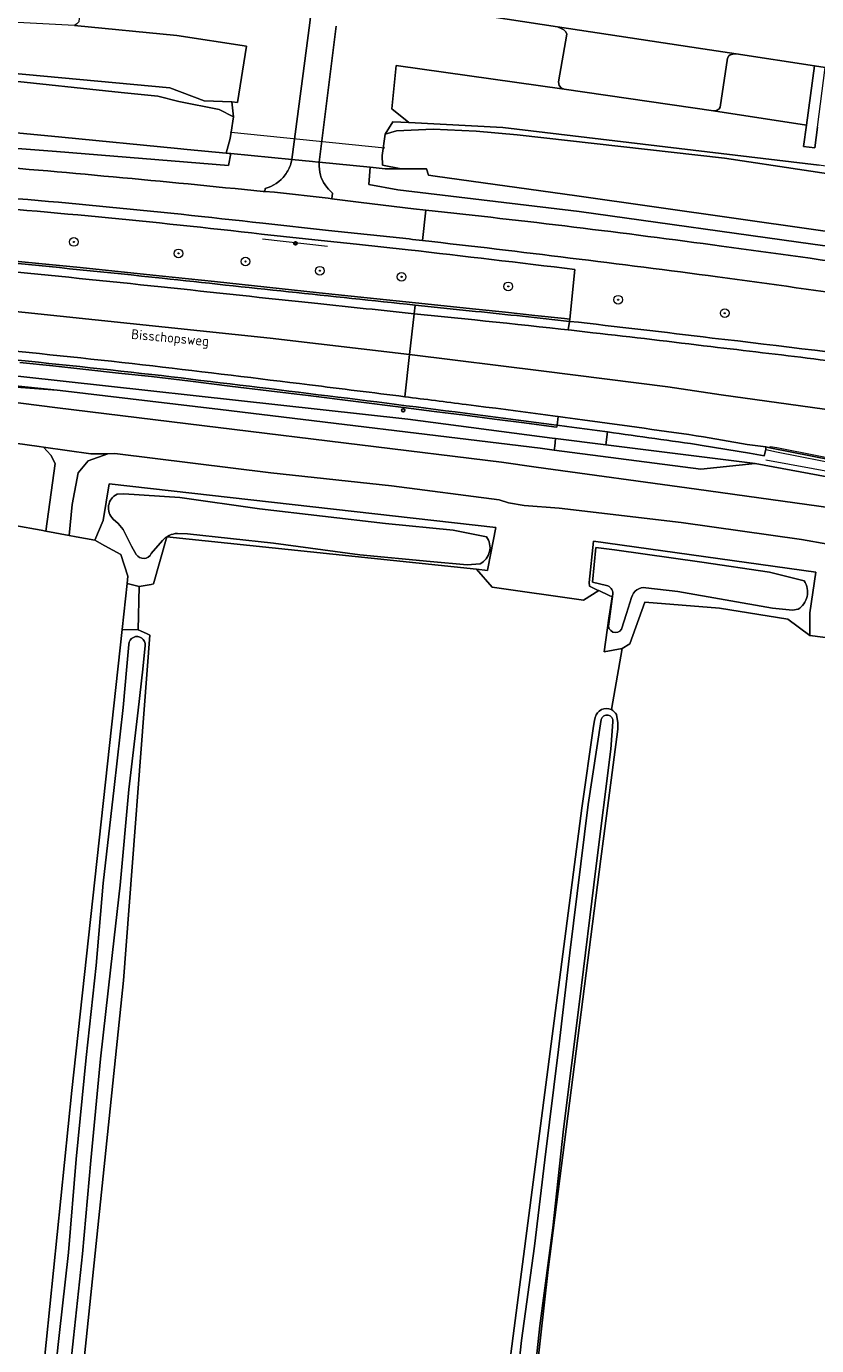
# Model space of a CAD drawing. Header units: metres. Extents: x 149984 to 156489, y 469398 to 478068.
# Tile 75 of 256: x 153194 to 153267, y 471014 to 471135. Entities that reach past the tile are written whole.
import ezdxf
from ezdxf.enums import TextEntityAlignment as Align

# ---------------------------------------------------------------- set-up
doc = ezdxf.new("R2010")
doc.units = ezdxf.units.M
doc.header["$LTSCALE"] = 0.75
for name, color, linetype, lineweight in [('B-WE-GK-BESCHOEIING-G', 252, 'GK-BESCHOEIING-SO', 18), ('B-WE-GR-BEPLANTING_CULTUUR_HEESTERS-GV', 252, 'Continuous', 18), ('B-WE-GR-BOOM-S', 252, 'Continuous', 25), ('B-WE-GR-GRAS-GV', 252, 'Continuous', 13), ('B-WE-GR-GROENVOORZIENING-GV', 252, 'Continuous', 18), ('B-WE-IE-MEUBILAIR-S', 252, 'Continuous', 25), ('B-WE-IE-MEUBILAIR_WEGMEUBILAIR-GV', 252, 'Continuous', 18), ('B-WE-IE-TERREINAFSCHEIDING_KUNSTMATIG_HEKWERK_RASTER-G', 252, 'IE-TERREINAFSCHEIDING_KUNSTMATIG-SO', 18), ('B-WE-KW-KUNSTWERK_DUIKER-G', 6, 'Continuous', 18), ('B-WE-OG-TERREIN_BEGROEID-GV', 252, 'Continuous', 18), ('B-WE-OG-TERREIN_ERF-GV', 252, 'Continuous', 18), ('B-WE-OG-TERREIN_OEVER-GV', 252, 'Continuous', 18), ('B-WE-OG-TOPOGRAFIE-T18', 7, 'Continuous', 18), ('B-WE-OG-WATER-GV', 252, 'Continuous', 18), ('B-WE-OG-WATER_GREPPEL-GV', 252, 'Continuous', 18), ('B-WE-OG-WATER_SLOOT-GV', 252, 'Continuous', 18), ('B-WE-OG-WEG-GV', 252, 'Continuous', 18), ('B-WE-RI-HWA_GOOT_LIJNGOOT-G', 252, 'Continuous', 18), ('B-WE-VH-GESLOTENVERHARDING-GV', 252, 'Continuous', 18), ('B-WE-VH-GESLOTENVERHARDING_ASFALT-GV', 252, 'Continuous', 18), ('B-WE-VH-HALFVERHARDING-GV', 252, 'Continuous', 18), ('B-WE-VH-OPENVERHARDING-GV', 252, 'Continuous', 18), ('B-WE-VH-OPENVERHARDING_BETONELEMENT-GV', 252, 'Continuous', 18), ('B-WE-VH-OPENVERHARDING_BETONSTRAATSTEEN-GV', 252, 'Continuous', 18), ('B-WE-VH-OPENVERHARDING_STRAATBAKSTEEN-GV', 252, 'Continuous', 18), ('B-WE-VH-OPENVERHARDING_TEGEL-GV', 252, 'Continuous', 18)]:
    doc.layers.add(name, color=color, linetype=linetype, lineweight=lineweight)
doc.styles.add('NLCS-ISO', font='NLCS-ISO.ttf')
doc.styles.add('NLCS-ISO-M500-T18', font='NLCS-ISO.ttf', dxfattribs={"height": 0.9})
doc.linetypes.add('GK-BESCHOEIING-SO', pattern='A,18,-3,[1,NLCS.SHX,S=0.6,R=0,X=0,Y=0],-3', length=24)
doc.linetypes.add('IE-TERREINAFSCHEIDING_KUNSTMATIG-SO', pattern='A,4,[82,NLCS.SHX,S=0.75,R=90,X=0,Y=0],4,-2', length=10)

# ---------------------------------------------------------------- blocks, each defined once
blk = doc.blocks.new('SIE-MEUBILAIR_PAAL_LICHTMAST-SO')
for points in [[(-0.62, 0), (-1, 0)], [(-0.71, 0.71), (-0.44, 0.44)], [(0, 1), (0, 0.62)], [(0.44, 0.44), (0.71, 0.71)], [(1, 0), (0.62, 0)], [(-0.71, -0.71), (-0.44, -0.44)], [(0, -0.62), (0, -1)], [(0.44, -0.44), (0.71, -0.71)]]:
    blk.add_lwpolyline(points)
blk.add_circle((0, 0), 0.5)
blk = doc.blocks.new('SIE-MEUBILAIR_PAAL_HECTOMETER-SO')
blk.add_circle((0, 0), 0.75)
at = {"style": 'NLCS-ISO'}
blk.add_text('hm', height=0.75, dxfattribs=at).set_placement((0.16, 0.07), align=Align.MIDDLE_CENTER)
blk = doc.blocks.new('SGR-BOOM_GBKN-SO')
at = {"linetype": 'ByBlock', "lineweight": 18}
h = blk.add_hatch(color=0, dxfattribs=at)
h.dxf.hatch_style = 1
edge = h.paths.add_edge_path()
edge.add_arc((0, 0), 0.25, 0, 360)
at = {"color": 0, "linetype": 'ByBlock', "lineweight": 18}
for radius in [2, 0.25]:
    blk.add_circle((0, 0), radius, dxfattribs=at)
at = {"color": 0, "linetype": 'ByBlock', "lineweight": 18, "style": 'NLCS-ISO'}
blk.add_attdef('SOORT', (2.5, 0), '', height=1.5, dxfattribs=at)

msp = doc.modelspace()

# ---------------------------------------------------------------- linework, layer by layer
at = {"layer": 'B-WE-GK-BESCHOEIING-G', "flags": 128}
for points in [[(153209.01, 471123.894), (153208.12, 471123.978)], [(153212.886, 471123.524), (153209.01, 471123.894)], [(153227.228, 471122.117), (153227.64, 471122.115)], [(153231.053, 471122.092), (153231.227, 471121.517)], [(153231.227, 471121.517), (153231.849, 471121.431)], [(153231.849, 471121.431), (153244.885, 471119.626)], [(153244.885, 471119.626), (153266.672, 471116.522)], [(153266.672, 471116.522), (153289.226, 471113.266)]]:
    msp.add_lwpolyline(points, dxfattribs=at)
at = {"layer": 'B-WE-GR-BEPLANTING_CULTUUR_HEESTERS-GV', "flags": 128}
for points in [[(153109.14, 471136.46), (153156.301, 471133.818), (153180.536, 471132.06), (153207.416, 471129.556), (153210.566, 471128.369), (153213.122, 471128.266), (153213.648, 471128.221), (153214.464, 471133.387), (153208.047, 471134.384), (153198.65, 471135.308), (153186.923, 471135.902), (153168.1, 471136.953), (153156.4, 471137.533), (153139.444, 471138.503), (153125.288, 471139.192)], [(153267.04, 471125.957), (153266.793, 471124.028), (153265.76, 471124.154), (153266.026, 471126.114), (153257.461, 471127.437), (153243.704, 471129.449), (153228.239, 471131.629), (153227.858, 471127.623), (153229.417, 471126.368), (153238.077, 471125.906), (153267.188, 471122.456)]]:
    msp.add_lwpolyline(points, dxfattribs=at)
at = {"layer": 'B-WE-GR-GRAS-GV', "flags": 128}
for points in [[(153195.695, 471010.742), (153198.396, 471037.259), (153203.02, 471079.71), (153203.482, 471083.947), (153203.555, 471084.62), (153202.894, 471086.604), (153201.432, 471087.416), (153200.512, 471087.927), (153198.804, 471088.242), (153198.135, 471088.366), (153195.984, 471088.763), (153195.579, 471088.838), (153193.141, 471089.288)], [(153235.642, 471085.25), (153207.129, 471088.217), (153205.918, 471083.889), (153205.707, 471083.853), (153204.577, 471083.658), (153204.505, 471079.672), (153205.266, 471079.325), (153205.56, 471079.191), (153203.14, 471047.376), (153197.451, 470992.475)], [(153248.06, 471072.322), (153249.048, 471077.942), (153247.397, 471077.643), (153247.84, 471080.747), (153248.119, 471082.698), (153247.859, 471082.823), (153246.893, 471083.286), (153245.48, 471082.386), (153237.091, 471083.603), (153235.642, 471085.25)], [(153275.196, 471078.101), (153272.299, 471078.37), (153266.346, 471079.163), (153264.308, 471080.648), (153258.012, 471081.677), (153251.132, 471082.206), (153249.755, 471078.393), (153249.048, 471077.942), (153248.06, 471072.322)], [(153248.523, 471071.874), (153248.662, 471071.117), (153248.662, 471070.536), (153247.368, 471060.69), (153247.091, 471058.58), (153242.24, 471020.799), (153240.532, 471005.46)], [(153195.27, 470693.476), (153195.27, 470693.528), (153196.001, 470693.427), (153198.377, 470693.099), (153198.648, 470693.25), (153200.758, 470694.422), (153201.122, 470696.143), (153202.214, 470701.301), (153206.085, 470736.587), (153208.034, 470754.35), (153208.799, 470760.228), (153215.046, 470808.193), (153219.015, 470842.324), (153221.264, 470862.3), (153229.307, 470932.005), (153230.392, 470941.41), (153238.726, 471012.319), (153245.341, 471063.251), (153246.417, 471070.788), (153246.498, 471071.321), (153246.57, 471071.604)]]:
    msp.add_lwpolyline(points, dxfattribs=at)
at = {"layer": 'B-WE-GR-GRAS-GV'}
for points in [[(153246.57, 471071.604, -0.4867647), (153248.06, 471072.322)], [(153248.06, 471072.322, -0.1568789), (153248.523, 471071.874)]]:
    msp.add_lwpolyline(points, format="xyb", dxfattribs=at)
at = {"layer": 'B-WE-GR-GROENVOORZIENING-GV', "flags": 128}
for points in [[(153218.565, 471122.577), (153218.63, 471122.961), (153213.037, 471123.509), (153212.799, 471122.405), (153196.981, 471123.712), (153183.849, 471124.72), (153170.478, 471126.077), (153152.909, 471127.305), (153133.724, 471127.946), (153112.363, 471129.129), (153090.396, 471130.464), (153068.077, 471131.998), (153067.153, 471132.295)], [(153294.642, 471111.375), (153266.598, 471115.17), (153245.108, 471118.181), (153228.411, 471120.18), (153225.737, 471120.675), (153225.862, 471122.251), (153221.171, 471122.711), (153221.16, 471122.633), (153221.157, 471122.613)], [(153216.17, 471120.014), (153216.188, 471120.298)], [(153215.996, 471120.023), (153216.17, 471120.014)], [(153222.397, 471119.878), (153222.331, 471119.354), (153225.035, 471119.019), (153229.837, 471118.429), (153230.994, 471118.305)], [(153229.459, 471115.649), (153222.022, 471116.443), (153215.965, 471117.095)], [(153215.854, 471116.101), (153221.915, 471115.449), (153224.605, 471115.162), (153229.35, 471114.655)], [(153229.35, 471114.655), (153224.605, 471115.162), (153221.915, 471115.449), (153215.854, 471116.101)], [(153191.579, 471113.768), (153195.366, 471113.398), (153199.152, 471113.02), (153202.937, 471112.634), (153206.722, 471112.24), (153211.533, 471111.72), (153216.342, 471111.205), (153221.151, 471110.694), (153225.582, 471110.227), (153230.014, 471109.764), (153235.582, 471109.187), (153238.305, 471108.905), (153241.029, 471108.616), (153243.752, 471108.32), (153244.223, 471108.268), (153244.706, 471112.836)], [(153244.202, 471108.068), (153244.223, 471108.268), (153243.752, 471108.32), (153241.029, 471108.616), (153238.305, 471108.905), (153235.582, 471109.187), (153230.014, 471109.764), (153225.582, 471110.227), (153221.151, 471110.694), (153216.342, 471111.205), (153211.533, 471111.72), (153206.722, 471112.24), (153202.937, 471112.634), (153199.152, 471113.02), (153195.366, 471113.398), (153191.579, 471113.768)], [(153244.706, 471112.836), (153244.223, 471108.268), (153244.202, 471108.068)], [(153230, 471109.565), (153235.561, 471108.988)], [(153185.884, 471103.85), (153229.318, 471099.059), (153242.599, 471097.319), (153242.923, 471097.279), (153247.557, 471096.703), (153247.696, 471097.887), (153246.76, 471098.015), (153245.825, 471098.143), (153244.889, 471098.27), (153243.953, 471098.396), (153243.068, 471098.514), (153243.044, 471098.316), (153242.763, 471098.354), (153240.031, 471098.715), (153237.298, 471099.069), (153234.563, 471099.416), (153231.739, 471099.777), (153228.916, 471100.135), (153224.53, 471100.686), (153220.143, 471101.231), (153216.538, 471101.674), (153212.931, 471102.112), (153209.324, 471102.546), (153205.72, 471102.976), (153202.696, 471103.311), (153199.669, 471103.639), (153196.641, 471103.96), (153193.612, 471104.273)], [(153193.612, 471104.273), (153196.641, 471103.96), (153199.669, 471103.639), (153202.696, 471103.311), (153205.72, 471102.976), (153209.324, 471102.546), (153212.931, 471102.112), (153216.538, 471101.674), (153220.143, 471101.231), (153224.53, 471100.686), (153228.916, 471100.135), (153231.739, 471099.777), (153234.563, 471099.416), (153237.298, 471099.069), (153240.031, 471098.715), (153242.763, 471098.354), (153243.044, 471098.316), (153243.068, 471098.514), (153243.017, 471098.521), (153242.081, 471098.646)], [(153234.588, 471099.614), (153235.525, 471099.496), (153236.462, 471099.377), (153237.399, 471099.257), (153238.335, 471099.136), (153239.272, 471099.015), (153240.208, 471098.893), (153241.145, 471098.77), (153242.081, 471098.646), (153243.017, 471098.521), (153243.068, 471098.514), (153243.161, 471099.309), (153242.895, 471099.345), (153241.984, 471099.466), (153241.072, 471099.586), (153240.161, 471099.706), (153239.249, 471099.825), (153238.337, 471099.943), (153237.425, 471100.06), (153236.513, 471100.177), (153235.601, 471100.293), (153234.689, 471100.408)], [(153242.081, 471098.646), (153241.145, 471098.77), (153240.208, 471098.893), (153239.272, 471099.015), (153238.335, 471099.136), (153237.399, 471099.257), (153236.462, 471099.377), (153235.525, 471099.496), (153234.588, 471099.614)], [(153245.629, 471098.977), (153244.718, 471099.1), (153243.807, 471099.223), (153243.161, 471099.309), (153243.068, 471098.514), (153243.953, 471098.396), (153244.889, 471098.27), (153245.825, 471098.143)], [(153245.825, 471098.143), (153246.76, 471098.015), (153247.696, 471097.887)], [(153247.696, 471097.887), (153247.557, 471096.703), (153261.301, 471094.995), (153283.68, 471090.826), (153306.914, 471086.364), (153316.146, 471084.699), (153326.867, 471082.874), (153338.14, 471081.095), (153346.769, 471079.797), (153368.729, 471076.553), (153371.955, 471076.06), (153372.208, 471076.021), (153373.258, 471075.85), (153375.34, 471075.511), (153375.681, 471075.455), (153376.445, 471075.323), (153378.714, 471074.931), (153379.149, 471074.856), (153379.814, 471074.735), (153382.611, 471074.225), (153383.901, 471074.038), (153384.221, 471073.992)], [(153256.429, 471096.651), (153260.785, 471095.92), (153262.127, 471095.686), (153262.269, 471096.265), (153262.285, 471096.509), (153260.563, 471096.744), (153256.555, 471097.441)], [(153262.269, 471096.265), (153262.127, 471095.686), (153260.785, 471095.92), (153256.429, 471096.651)], [(153381.147, 471076.097), (153361.834, 471078.847), (153342.261, 471081.627), (153325.275, 471084.211), (153323.864, 471084.426), (153318.442, 471085.49), (153297.761, 471089.492), (153281.996, 471092.607), (153262.652, 471096.409), (153262.285, 471096.509), (153262.269, 471096.265)]]:
    msp.add_lwpolyline(points, dxfattribs=at)
at = {"layer": 'B-WE-GR-GROENVOORZIENING-GV'}
for points in [[(153188.411, 471122.567, -0.0051474), (153215.996, 471120.023)], [(153216.188, 471120.298, 0.1642149), (153218.034, 471121.539)], [(153218.034, 471121.539, 0.0576456), (153218.565, 471122.577)], [(153221.157, 471122.613, 0.0656966), (153221.27, 471121.534)], [(153221.27, 471121.534, 0.1549397), (153222.397, 471119.878)], [(153215.965, 471117.095, 0.0097659), (153185.87, 471119.963)], [(153185.791, 471118.966, -0.0097496), (153215.854, 471116.101)], [(153215.854, 471116.101, 0.0097496), (153185.791, 471118.966)], [(153230.994, 471118.305, -0.0071194), (153258.211, 471114.991)], [(153230.676, 471115.51, 0.0009038), (153229.459, 471115.649)], [(153257.831, 471112.17, 0.0042994), (153230.676, 471115.51)], [(153176.41, 471114.974, -0.0040608), (153206.702, 471112.041)], [(153229.35, 471114.655, -0.0024066), (153244.706, 471112.836)], [(153244.706, 471112.836, 0.0024066), (153229.35, 471114.655)], [(153258.211, 471114.991, -0.0007588), (153287.196, 471110.973)], [(153206.702, 471112.041, 0.0010497), (153230, 471109.565)], [(153286.814, 471108.115, 0.0009279), (153257.831, 471112.17)], [(153235.561, 471108.988, -0.0020719), (153244.202, 471108.068)], [(153244.202, 471108.068, -0.0031529), (153257.33, 471106.534)], [(153205.742, 471103.174, 0.006368), (153175.437, 471106.187)], [(153175.437, 471106.187, -0.006368), (153205.742, 471103.174)], [(153257.33, 471106.534, -0.0034316), (153276.237, 471104.213)], [(153205.834, 471103.969, 0.0031671), (153190.681, 471105.573)], [(153220.266, 471102.223, 0.0012458), (153205.834, 471103.969)], [(153234.588, 471099.614, 0.0024324), (153205.742, 471103.174)], [(153205.742, 471103.174, -0.0024324), (153234.588, 471099.614)], [(153229.041, 471101.127, 0.0006824), (153220.266, 471102.223)], [(153234.689, 471100.408, 0.0005227), (153229.041, 471101.127)], [(153256.555, 471097.441, 0.002384), (153245.629, 471098.977)], [(153247.696, 471097.887, -0.0018438), (153256.429, 471096.651)], [(153256.429, 471096.651, 0.0018438), (153247.696, 471097.887)]]:
    msp.add_lwpolyline(points, format="xyb", dxfattribs=at)
at = {"layer": 'B-WE-GR-GROENVOORZIENING-GV', "flags": 128}
for points in [[(153197.048, 471101.724), (153197.314, 471101.704), (153212.09, 471099.938), (153241.5, 471096.383), (153242.799, 471096.214), (153242.841, 471096.576), (153242.923, 471097.279), (153242.599, 471097.319), (153229.318, 471099.059), (153185.884, 471103.85), (153185.754, 471102.883)], [(153247.557, 471096.703), (153242.923, 471097.279), (153242.841, 471096.576), (153242.799, 471096.214), (153256.29, 471094.46), (153261.301, 471094.995)]]:
    msp.add_lwpolyline(points, close=True, dxfattribs=at)
at = {"layer": 'B-WE-IE-MEUBILAIR_WEGMEUBILAIR-GV', "flags": 128}
for points in [[(153381.147, 471076.097), (153361.834, 471078.847), (153342.261, 471081.627), (153325.275, 471084.211), (153323.864, 471084.426), (153318.442, 471085.49), (153297.761, 471089.492), (153281.996, 471092.607), (153262.652, 471096.409), (153262.285, 471096.509), (153262.269, 471096.265)], [(153262.269, 471096.265), (153263.256, 471096.068), (153281.948, 471092.362), (153297.713, 471089.247), (153318.394, 471085.245), (153323.821, 471084.18), (153342.225, 471081.38), (153361.799, 471078.599), (153381.111, 471075.85)]]:
    msp.add_lwpolyline(points, dxfattribs=at)
at = {"layer": 'B-WE-IE-TERREINAFSCHEIDING_KUNSTMATIG_HEKWERK_RASTER-G', "flags": 128}
for points in [[(153215.934, 471115.656), (153221.924, 471115.001)], [(153262.28, 471095.326), (153290.957, 471090.072), (153324.6, 471083.771), (153340.955, 471081.264), (153367.87, 471077.224), (153381.712, 471074.916)]]:
    msp.add_lwpolyline(points, dxfattribs=at)
at = {"layer": 'B-WE-KW-KUNSTWERK_DUIKER-G', "flags": 128}
for points in [[(153212.958, 471125.506), (153213.056, 471125.496)], [(153213.056, 471125.496), (153227.198, 471124.037)]]:
    msp.add_lwpolyline(points, dxfattribs=at)
at = {"layer": 'B-WE-OG-TERREIN_BEGROEID-GV', "flags": 128}
for points in [[(153209.317, 471140.169), (153199.752, 471140.658), (153199.47, 471140.578), (153199.288, 471140.342), (153199.207, 471140.071), (153199.066, 471135.961), (153199.035, 471135.63), (153198.84, 471135.444), (153198.65, 471135.308), (153208.047, 471134.384), (153214.464, 471133.387), (153213.648, 471128.221), (153213.122, 471128.266), (153213.276, 471126.883), (153213.056, 471125.496), (153212.962, 471124.899), (153212.609, 471123.55), (153212.886, 471123.524), (153213.037, 471123.509), (153218.63, 471122.961), (153220.3, 471135.542), (153220.375, 471136.106)], [(153222.73, 471135.249), (153221.171, 471122.711), (153225.862, 471122.251), (153227.228, 471122.117), (153227.64, 471122.115), (153228.719, 471122.108), (153226.995, 471122.458), (153226.968, 471123.343), (153227.221, 471125.292), (153227.937, 471126.447), (153229.417, 471126.368), (153227.858, 471127.623), (153228.239, 471131.629), (153243.704, 471129.449), (153243.432, 471129.567), (153243.251, 471129.775), (153243.206, 471130.129), (153243.949, 471134.488), (153243.876, 471134.733), (153243.686, 471134.896), (153243.45, 471135.023), (153243.1, 471135.19), (153235.231, 471136.387)]]:
    msp.add_lwpolyline(points, dxfattribs=at)
msp.add_lwpolyline([(153257.461, 471127.437), (153266.026, 471126.114), (153266.77, 471131.597), (153259.552, 471132.69), (153259.253, 471132.673), (153259.004, 471132.608), (153258.864, 471132.515), (153258.739, 471132.295), (153258.087, 471127.768), (153257.991, 471127.637), (153257.815, 471127.51), (153257.629, 471127.455)], close=True, dxfattribs=at)
at = {"layer": 'B-WE-OG-TERREIN_ERF-GV', "flags": 128}
msp.add_lwpolyline([(153204.505, 471079.672), (153204.577, 471083.658), (153203.482, 471083.947), (153203.02, 471079.71)], close=True, dxfattribs=at)
at = {"layer": 'B-WE-OG-TERREIN_OEVER-GV', "flags": 128}
for points in [[(153125.892, 471135.028), (153140.041, 471134.181), (153161.861, 471132.916), (153180.986, 471131.46), (153202.94, 471129.127), (153206.299, 471128.804), (153208.239, 471128.303), (153211.954, 471127.57), (153213.276, 471126.883), (153213.122, 471128.266), (153210.566, 471128.369), (153207.416, 471129.556), (153180.536, 471132.06), (153156.301, 471133.818), (153109.14, 471136.46)], [(153112.363, 471129.129), (153133.724, 471127.946), (153152.909, 471127.305), (153170.478, 471126.077), (153183.849, 471124.72), (153196.981, 471123.712), (153212.799, 471122.405), (153213.037, 471123.509), (153212.886, 471123.524), (153212.609, 471123.55), (153209.01, 471123.894), (153208.12, 471123.978), (153197.464, 471125.025), (153184.23, 471126.291), (153177.198, 471126.847), (153170.77, 471127.355), (153153.115, 471128.471), (153133.842, 471129.426), (153112.463, 471130.651)], [(153289.226, 471113.266), (153266.672, 471116.522), (153244.885, 471119.626), (153231.849, 471121.431), (153231.227, 471121.517), (153231.053, 471122.092), (153228.719, 471122.108), (153227.64, 471122.115), (153227.228, 471122.117), (153225.862, 471122.251), (153225.737, 471120.675), (153228.411, 471120.18), (153245.108, 471118.181), (153266.598, 471115.17), (153294.642, 471111.375)], [(153202.559, 471092.164), (153203.179, 471092.192), (153208.329, 471091.853), (153215.663, 471090.823), (153227.266, 471089.447), (153233.501, 471088.836), (153236.565, 471088.242)], [(153204.323, 471086.615), (153203.887, 471087.368), (153203.106, 471088.907), (153202.661, 471089.467), (153202.184, 471089.869)], [(153206.738, 471087.9), (153205.703, 471086.689)], [(153235.989, 471085.754), (153234.782, 471085.642), (153231.371, 471085.95), (153224.91, 471086.57), (153216.943, 471087.663), (153209.024, 471088.507), (153208.109, 471088.545)], [(153247.61, 471083.743), (153246.33, 471084.059), (153246.638, 471087.248), (153248.344, 471087.042), (153256.396, 471085.909), (153262.628, 471084.977), (153265.814, 471084.174)], [(153247.815, 471080.221), (153248.183, 471082.995)], [(153249.921, 471082.64), (153249.454, 471081.173), (153248.998, 471079.718)], [(153265.247, 471081.557), (153264.73, 471081.48), (153262.898, 471081.669), (153254.181, 471083.193), (153251.244, 471083.546)], [(153197.451, 470992.475), (153203.14, 471047.376), (153205.56, 471079.191), (153205.266, 471079.325), (153204.505, 471079.672), (153203.02, 471079.71), (153198.396, 471037.259), (153195.695, 471010.742)], [(153196.286, 471006.017), (153197.212, 471014.721), (153198.072, 471022.353), (153198.788, 471030.947), (153199.721, 471040.313), (153200.639, 471048.756), (153201.281, 471056.362), (153202.282, 471065.142), (153203.106, 471072.531), (153203.447, 471076.286), (153203.649, 471078.332)], [(153205.127, 471078.213), (153204.928, 471076.053), (153204.511, 471072.276), (153203.624, 471064.981), (153202.846, 471056.176), (153201.98, 471048.609), (153201.016, 471040.177), (153200.126, 471030.828), (153199.368, 471022.227), (153198.55, 471014.493), (153197.624, 471005.872)], [(153240.532, 471005.46), (153242.24, 471020.799), (153247.091, 471058.58), (153247.368, 471060.69), (153248.662, 471070.536), (153248.662, 471071.117), (153248.523, 471071.874)], [(153246.57, 471071.604), (153246.498, 471071.321), (153246.417, 471070.788), (153245.341, 471063.251), (153238.726, 471012.319), (153230.392, 470941.41), (153229.307, 470932.005), (153221.264, 470862.3), (153219.015, 470842.324), (153215.046, 470808.193), (153208.799, 470760.228), (153208.034, 470754.35), (153206.085, 470736.587), (153202.214, 470701.301), (153201.122, 470696.143), (153200.758, 470694.422), (153200.729, 470692.487)], [(153239.202, 471008.866), (153239.798, 471014.265), (153240.97, 471022.935), (153241.944, 471030.88), (153243.178, 471041.041), (153244.248, 471049.946), (153245.928, 471063.599), (153247.113, 471071.418)], [(153248.21, 471071.216), (153248.004, 471068.696), (153246.633, 471057.706), (153245.121, 471045.431), (153243.646, 471033.715), (153242.665, 471024.61), (153241.471, 471015.591), (153240.603, 471007.548)]]:
    msp.add_lwpolyline(points, dxfattribs=at)
for points in [[(153227.221, 471125.292), (153228.265, 471125.608), (153231.657, 471125.755), (153235.607, 471125.56), (153239.381, 471125.25), (153258.463, 471123.097), (153273.143, 471120.864), (153287.791, 471118.695), (153308.281, 471115.728), (153334.604, 471111.338), (153354.172, 471108.547), (153366.357, 471106.623), (153366.527, 471106.31), (153366.785, 471105.603), (153367.753, 471105.457), (153367.567, 471105.894), (153366.938, 471107.04), (153267.188, 471122.456), (153238.077, 471125.906), (153229.417, 471126.368), (153227.937, 471126.447)], [(153204.577, 471083.658), (153205.707, 471083.853), (153205.918, 471083.889), (153207.129, 471088.217), (153235.642, 471085.25), (153236.646, 471085.145), (153236.676, 471085.304), (153237.41, 471089.09), (153201.832, 471093.1), (153201.26, 471089.736), (153200.512, 471087.927), (153201.432, 471087.416), (153202.894, 471086.604), (153203.555, 471084.62), (153203.482, 471083.947)], [(153246.034, 471083.699), (153246.797, 471083.332), (153246.893, 471083.286), (153247.859, 471082.823), (153248.119, 471082.698), (153247.84, 471080.747), (153247.397, 471077.643), (153249.048, 471077.942), (153249.755, 471078.393), (153251.132, 471082.206), (153258.012, 471081.677), (153264.308, 471080.648), (153266.346, 471079.163), (153266.335, 471081.238), (153266.872, 471084.974), (153246.424, 471087.83), (153246.017, 471084.024)]]:
    msp.add_lwpolyline(points, close=True, dxfattribs=at)
at = {"layer": 'B-WE-OG-TERREIN_OEVER-GV'}
for points in [[(153202.184, 471089.869, -0.520403), (153202.559, 471092.164)], [(153208.109, 471088.545, 0.1987216), (153206.738, 471087.9)], [(153236.565, 471088.242, -0.4568574), (153235.989, 471085.754)], [(153205.703, 471086.689, -0.6027247), (153204.323, 471086.615)], [(153265.814, 471084.174, -0.4176689), (153265.247, 471081.557)], [(153248.183, 471082.995, 0.3947935), (153247.61, 471083.743)], [(153251.244, 471083.546, 0.3919547), (153249.921, 471082.64)], [(153248.998, 471079.718, -0.8500483), (153247.815, 471080.221)], [(153203.649, 471078.332, -1.0545118), (153205.127, 471078.213)], [(153248.06, 471072.322, 0.4867647), (153246.57, 471071.604)], [(153247.113, 471071.418, -0.9261485), (153248.21, 471071.216)], [(153248.523, 471071.874, 0.1568789), (153248.06, 471072.322)]]:
    msp.add_lwpolyline(points, format="xyb", dxfattribs=at)
at = {"layer": 'B-WE-OG-WATER-GV', "flags": 128}
for points in [[(153112.463, 471130.651), (153133.842, 471129.426), (153153.115, 471128.471), (153170.77, 471127.355), (153177.198, 471126.847), (153184.23, 471126.291), (153197.464, 471125.025), (153208.12, 471123.978), (153209.01, 471123.894), (153212.609, 471123.55), (153212.962, 471124.899), (153213.056, 471125.496), (153213.276, 471126.883), (153211.954, 471127.57), (153208.239, 471128.303), (153206.299, 471128.804), (153202.94, 471129.127), (153180.986, 471131.46), (153161.861, 471132.916), (153140.041, 471134.181), (153125.892, 471135.028)], [(153273.143, 471120.864), (153258.463, 471123.097), (153239.381, 471125.25), (153235.607, 471125.56), (153231.657, 471125.755), (153228.265, 471125.608), (153227.221, 471125.292), (153226.968, 471123.343), (153226.995, 471122.458), (153228.719, 471122.108), (153231.053, 471122.092), (153231.227, 471121.517), (153231.849, 471121.431), (153244.885, 471119.626), (153266.672, 471116.522), (153289.226, 471113.266)]]:
    msp.add_lwpolyline(points, dxfattribs=at)
at = {"layer": 'B-WE-OG-WATER_GREPPEL-GV', "flags": 128}
msp.add_lwpolyline([(153185.754, 471102.883), (153185.712, 471102.573), (153197.048, 471101.724)], close=True, dxfattribs=at)
at = {"layer": 'B-WE-OG-WATER_SLOOT-GV'}
for points in [[(153202.559, 471092.164, 0.520403), (153202.184, 471089.869)], [(153206.738, 471087.9, -0.1987216), (153208.109, 471088.545)], [(153235.989, 471085.754, 0.4568574), (153236.565, 471088.242)], [(153204.323, 471086.615, 0.6027247), (153205.703, 471086.689)], [(153265.247, 471081.557, 0.4176689), (153265.814, 471084.174)], [(153247.61, 471083.743, -0.3947935), (153248.183, 471082.995)], [(153249.921, 471082.64, -0.3919547), (153251.244, 471083.546)], [(153247.815, 471080.221, 0.8500483), (153248.998, 471079.718)], [(153205.127, 471078.213, 1.0545118), (153203.649, 471078.332)], [(153248.21, 471071.216, 0.9261485), (153247.113, 471071.418)]]:
    msp.add_lwpolyline(points, format="xyb", dxfattribs=at)
at = {"layer": 'B-WE-OG-WATER_SLOOT-GV', "flags": 128}
for points in [[(153236.565, 471088.242), (153233.501, 471088.836), (153227.266, 471089.447), (153215.663, 471090.823), (153208.329, 471091.853), (153203.179, 471092.192), (153202.559, 471092.164)], [(153202.184, 471089.869), (153202.661, 471089.467), (153203.106, 471088.907), (153203.887, 471087.368), (153204.323, 471086.615)], [(153205.703, 471086.689), (153206.738, 471087.9)], [(153208.109, 471088.545), (153209.024, 471088.507), (153216.943, 471087.663), (153224.91, 471086.57), (153231.371, 471085.95), (153234.782, 471085.642), (153235.989, 471085.754)], [(153265.814, 471084.174), (153262.628, 471084.977), (153256.396, 471085.909), (153248.344, 471087.042), (153246.638, 471087.248), (153246.33, 471084.059), (153247.61, 471083.743)], [(153248.183, 471082.995), (153247.815, 471080.221)], [(153248.998, 471079.718), (153249.454, 471081.173), (153249.921, 471082.64)], [(153251.244, 471083.546), (153254.181, 471083.193), (153262.898, 471081.669), (153264.73, 471081.48), (153265.247, 471081.557)], [(153203.649, 471078.332), (153203.447, 471076.286), (153203.106, 471072.531), (153202.282, 471065.142), (153201.281, 471056.362), (153200.639, 471048.756), (153199.721, 471040.313), (153198.788, 471030.947), (153198.072, 471022.353), (153197.212, 471014.721), (153196.286, 471006.017)], [(153197.624, 471005.872), (153198.55, 471014.493), (153199.368, 471022.227), (153200.126, 471030.828), (153201.016, 471040.177), (153201.98, 471048.609), (153202.846, 471056.176), (153203.624, 471064.981), (153204.511, 471072.276), (153204.928, 471076.053), (153205.127, 471078.213)], [(153247.113, 471071.418), (153245.928, 471063.599), (153244.248, 471049.946), (153243.178, 471041.041), (153241.944, 471030.88), (153240.97, 471022.935), (153239.798, 471014.265), (153239.202, 471008.866)], [(153240.603, 471007.548), (153241.471, 471015.591), (153242.665, 471024.61), (153243.646, 471033.715), (153245.121, 471045.431), (153246.633, 471057.706), (153248.004, 471068.696), (153248.21, 471071.216)]]:
    msp.add_lwpolyline(points, dxfattribs=at)
at = {"layer": 'B-WE-OG-WEG-GV', "flags": 128}
for points in [[(153283.68, 471090.826), (153261.301, 471094.995), (153256.29, 471094.46), (153242.799, 471096.214), (153241.5, 471096.383), (153212.09, 471099.938), (153197.314, 471101.704), (153197.048, 471101.724), (153185.712, 471102.573), (153178.82, 471102.922), (153174.552, 471103.138), (153169.193, 471103.01), (153165.465, 471103.037), (153161.57, 471102.568), (153156.986, 471101.496), (153152.814, 471100.52), (153151.223, 471100.76), (153149.256, 471101.057), (153123.506, 471103.167), (153094.787, 471105.383), (153067.803, 471106.308), (153016.626, 471108.97), (152975.757, 471110.55), (152931.578, 471112.013)], [(152918.682, 471108.026), (152964.62, 471106.286), (153000, 471104.67), (153013.714, 471104.044), (153077.203, 471100.892), (153101.535, 471099.47), (153132.231, 471097.284), (153142.349, 471096.804), (153145.85, 471096.993), (153149.454, 471097.632), (153157.493, 471100.602), (153163.143, 471102.25), (153168.114, 471102.779), (153178.868, 471101.915), (153183.25, 471101.379), (153192.005, 471100.74), (153197.062, 471100.119), (153211.848, 471098.303), (153237.952, 471095.096), (153241.151, 471094.653), (153255.904, 471092.61), (153270.703, 471090.56)], [(153193.141, 471089.288), (153195.579, 471088.838), (153195.984, 471088.763), (153196.858, 471094.983), (153196.442, 471095.757), (153195.791, 471096.475), (153195.38, 471096.532), (153187.189, 471097.682)], [(153267.986, 471087.545), (153265.566, 471087.971), (153254.485, 471089.547), (153243.24, 471090.882), (153240.032, 471091.109), (153238.583, 471091.364), (153237.717, 471091.634), (153227.808, 471092.926), (153216.719, 471094.133), (153202.351, 471095.893), (153201.697, 471095.885), (153199.9, 471095.222), (153198.966, 471094.12), (153198.431, 471091.221), (153198.135, 471088.366), (153198.804, 471088.242), (153200.512, 471087.927), (153201.26, 471089.736), (153201.832, 471093.1), (153237.41, 471089.09), (153236.676, 471085.304), (153236.646, 471085.145), (153235.642, 471085.25), (153237.091, 471083.603), (153245.48, 471082.386), (153246.893, 471083.286), (153246.797, 471083.332), (153246.034, 471083.699), (153246.017, 471084.024), (153246.424, 471087.83), (153266.872, 471084.974), (153266.335, 471081.238), (153266.346, 471079.163), (153272.299, 471078.37)]]:
    msp.add_lwpolyline(points, dxfattribs=at)
at = {"layer": 'B-WE-RI-HWA_GOOT_LIJNGOOT-G', "flags": 128}
msp.add_lwpolyline([(153262.652, 471096.409), (153262.67, 471096.533), (153263.283, 471096.441), (153282.025, 471092.754), (153297.79, 471089.639), (153318.471, 471085.637), (153323.89, 471084.574), (153342.283, 471081.775), (153361.855, 471078.996), (153381.169, 471076.245)], dxfattribs=at)
at = {"layer": 'B-WE-VH-GESLOTENVERHARDING-GV'}
for points in [[(153215.996, 471120.023, 0.0051474), (153188.411, 471122.567)], [(153185.87, 471119.963, -0.0097659), (153215.965, 471117.095)], [(153258.211, 471114.991, 0.0071194), (153230.994, 471118.305)], [(153229.459, 471115.649, -0.0009038), (153230.676, 471115.51)], [(153230.676, 471115.51, -0.0042994), (153257.831, 471112.17)], [(153287.196, 471110.973, 0.0007588), (153258.211, 471114.991)], [(153206.617, 471111.246, 0.0020541), (153191.483, 471112.773)], [(153257.831, 471112.17, -0.0009279), (153286.814, 471108.115)], [(153221.046, 471109.7, -0.0006925), (153206.617, 471111.246)], [(153229.91, 471108.769, -0.0004026), (153221.046, 471109.7)], [(153257.232, 471105.74, 0.0026741), (153246.362, 471107.023)], [(153266.687, 471104.612, 0.0016809), (153257.232, 471105.74)], [(153190.681, 471105.573, -0.0031671), (153205.834, 471103.969)], [(153276.134, 471103.42, 0.0016803), (153266.687, 471104.612)], [(153205.834, 471103.969, -0.0012458), (153220.266, 471102.223)], [(153220.266, 471102.223, -0.0006824), (153229.041, 471101.127)], [(153229.041, 471101.127, -0.0005227), (153234.689, 471100.408)], [(153245.629, 471098.977, -0.002384), (153256.555, 471097.441)]]:
    msp.add_lwpolyline(points, format="xyb", dxfattribs=at)
at = {"layer": 'B-WE-VH-GESLOTENVERHARDING-GV', "flags": 128}
for points in [[(153230.676, 471115.51), (153230.994, 471118.305), (153229.837, 471118.429), (153225.035, 471119.019), (153222.331, 471119.354), (153221.998, 471119.407), (153217.062, 471119.968), (153216.17, 471120.014), (153215.996, 471120.023)], [(153131.069, 471117.939), (153130.165, 471118.005), (153129.941, 471114.384), (153145.737, 471113.212), (153187.625, 471109.544), (153216.639, 471106.528), (153229.482, 471105.002), (153229.91, 471108.769)], [(153230.994, 471118.305), (153230.676, 471115.51)], [(153215.965, 471117.095), (153222.022, 471116.443), (153229.459, 471115.649)], [(153229.041, 471101.127), (153229.482, 471105.002), (153216.639, 471106.528), (153187.625, 471109.544), (153145.737, 471113.212), (153129.941, 471114.384), (153129.716, 471110.762), (153129.98, 471110.743)], [(153246.362, 471107.023), (153245.373, 471107.134), (153244.384, 471107.244), (153244.092, 471107.276), (153243.395, 471107.353), (153242.406, 471107.462), (153241.417, 471107.569), (153240.427, 471107.675), (153239.438, 471107.78), (153238.448, 471107.885), (153237.459, 471107.988), (153236.469, 471108.091), (153235.479, 471108.192), (153229.91, 471108.769), (153229.482, 471105.002), (153241.834, 471103.478), (153253.25, 471102.044), (153258.162, 471101.317), (153276.995, 471098.689)], [(153276.995, 471098.689), (153258.162, 471101.317), (153253.25, 471102.044), (153241.834, 471103.478), (153229.482, 471105.002), (153229.041, 471101.127)], [(153234.689, 471100.408), (153235.601, 471100.293), (153236.513, 471100.177), (153237.425, 471100.06), (153238.337, 471099.943), (153239.249, 471099.825), (153240.161, 471099.706), (153241.072, 471099.586), (153241.984, 471099.466), (153242.895, 471099.345), (153243.161, 471099.309), (153243.807, 471099.223), (153244.718, 471099.1), (153245.629, 471098.977)], [(153256.555, 471097.441), (153260.563, 471096.744), (153262.285, 471096.509), (153262.652, 471096.409), (153281.996, 471092.607), (153297.761, 471089.492), (153318.442, 471085.49), (153323.864, 471084.426), (153325.275, 471084.211), (153325.773, 471087.888)]]:
    msp.add_lwpolyline(points, dxfattribs=at)
at = {"layer": 'B-WE-VH-GESLOTENVERHARDING_ASFALT-GV', "flags": 128}
for points in [[(153226.081, 471137.764), (153235.231, 471136.387), (153243.1, 471135.19), (153256.492, 471133.153), (153259.552, 471132.69), (153266.77, 471131.597), (153267.744, 471131.45), (153275.081, 471130.339), (153284.781, 471128.871), (153291.184, 471127.901), (153298.087, 471126.855), (153299.062, 471126.708), (153305.735, 471125.697), (153312.119, 471124.73), (153322.062, 471123.232), (153331.426, 471121.821), (153339.333, 471120.646), (153355.65, 471118.221), (153356.524, 471118.091)], [(153270.703, 471090.56), (153255.904, 471092.61), (153241.151, 471094.653), (153237.952, 471095.096), (153211.848, 471098.303), (153197.062, 471100.119), (153192.005, 471100.74), (153183.25, 471101.379), (153178.868, 471101.915), (153168.114, 471102.779), (153163.143, 471102.25), (153157.493, 471100.602), (153149.454, 471097.632), (153145.85, 471096.993), (153142.349, 471096.804), (153132.231, 471097.284), (153101.535, 471099.47), (153077.203, 471100.892), (153013.714, 471104.044), (153000, 471104.67), (152964.62, 471106.286), (152918.682, 471108.026)], [(153187.189, 471097.682), (153195.38, 471096.532), (153195.791, 471096.475), (153200.137, 471095.865), (153201.697, 471095.885), (153202.351, 471095.893), (153216.719, 471094.133), (153227.808, 471092.926), (153237.717, 471091.634), (153238.583, 471091.364), (153240.032, 471091.109), (153243.24, 471090.882), (153254.485, 471089.547), (153265.566, 471087.971), (153267.986, 471087.545)]]:
    msp.add_lwpolyline(points, dxfattribs=at)
at = {"layer": 'B-WE-VH-HALFVERHARDING-GV'}
for points in [[(153206.702, 471112.041, 0.0040608), (153176.41, 471114.974)], [(153191.483, 471112.773, -0.0020541), (153206.617, 471111.246)], [(153230, 471109.565, -0.0010497), (153206.702, 471112.041)], [(153206.617, 471111.246, 0.0006925), (153221.046, 471109.7)], [(153221.046, 471109.7, 0.0004026), (153229.91, 471108.769)], [(153244.202, 471108.068, 0.0020719), (153235.561, 471108.988)], [(153257.33, 471106.534, 0.0031529), (153244.202, 471108.068)], [(153246.362, 471107.023, -0.0026741), (153257.232, 471105.74)], [(153257.232, 471105.74, -0.0016809), (153266.687, 471104.612)], [(153276.237, 471104.213, 0.0034316), (153257.33, 471106.534)], [(153266.687, 471104.612, -0.0016803), (153276.134, 471103.42)]]:
    msp.add_lwpolyline(points, format="xyb", dxfattribs=at)
at = {"layer": 'B-WE-VH-HALFVERHARDING-GV', "flags": 128}
for points in [[(153235.561, 471108.988), (153230, 471109.565), (153229.91, 471108.769), (153235.479, 471108.192), (153236.469, 471108.091), (153237.459, 471107.988), (153238.448, 471107.885), (153239.438, 471107.78), (153240.427, 471107.675), (153241.417, 471107.569), (153242.406, 471107.462), (153243.395, 471107.353)], [(153229.91, 471108.769), (153230, 471109.565)], [(153243.395, 471107.353), (153244.092, 471107.276), (153244.202, 471108.068)], [(153244.202, 471108.068), (153244.092, 471107.276)], [(153244.092, 471107.276), (153244.384, 471107.244), (153245.373, 471107.134), (153246.362, 471107.023)]]:
    msp.add_lwpolyline(points, dxfattribs=at)
at = {"layer": 'B-WE-VH-OPENVERHARDING-GV', "flags": 128}
for points in [[(153221.157, 471122.613), (153221.16, 471122.633), (153221.171, 471122.711), (153221.077, 471122.72), (153220.541, 471122.773), (153218.658, 471122.958), (153218.63, 471122.961), (153218.565, 471122.577)], [(153216.188, 471120.298), (153216.17, 471120.014), (153217.062, 471119.968), (153221.998, 471119.407), (153222.331, 471119.354), (153222.397, 471119.878)]]:
    msp.add_lwpolyline(points, dxfattribs=at)
at = {"layer": 'B-WE-VH-OPENVERHARDING-GV'}
for points in [[(153218.034, 471121.539, -0.1642149), (153216.188, 471120.298)], [(153218.565, 471122.577, -0.0576456), (153218.034, 471121.539)], [(153221.27, 471121.534, -0.0656966), (153221.157, 471122.613)], [(153222.397, 471119.878, -0.1549397), (153221.27, 471121.534)]]:
    msp.add_lwpolyline(points, format="xyb", dxfattribs=at)
at = {"layer": 'B-WE-VH-OPENVERHARDING_BETONELEMENT-GV', "flags": 128}
msp.add_lwpolyline([(153266.793, 471124.028), (153267.04, 471125.957), (153267.744, 471131.45), (153266.77, 471131.597), (153266.026, 471126.114), (153265.76, 471124.154)], close=True, dxfattribs=at)
at = {"layer": 'B-WE-VH-OPENVERHARDING_BETONSTRAATSTEEN-GV', "flags": 128}
msp.add_lwpolyline([(153259.552, 471132.69), (153256.492, 471133.153), (153243.1, 471135.19), (153243.45, 471135.023), (153243.686, 471134.896), (153243.876, 471134.733), (153243.949, 471134.488), (153243.206, 471130.129), (153243.251, 471129.775), (153243.432, 471129.567), (153243.704, 471129.449), (153257.461, 471127.437), (153257.629, 471127.455), (153257.815, 471127.51), (153257.991, 471127.637), (153258.087, 471127.768), (153258.739, 471132.295), (153258.864, 471132.515), (153259.004, 471132.608), (153259.253, 471132.673)], close=True, dxfattribs=at)
at = {"layer": 'B-WE-VH-OPENVERHARDING_STRAATBAKSTEEN-GV', "flags": 128}
msp.add_lwpolyline([(153201.697, 471095.885), (153200.137, 471095.865), (153195.791, 471096.475), (153196.442, 471095.757), (153196.858, 471094.983), (153195.984, 471088.763), (153198.135, 471088.366), (153198.431, 471091.221), (153198.966, 471094.12), (153199.9, 471095.222)], close=True, dxfattribs=at)
at = {"layer": 'B-WE-VH-OPENVERHARDING_TEGEL-GV', "flags": 128}
msp.add_lwpolyline([(153220.375, 471136.106), (153220.3, 471135.542), (153218.63, 471122.961), (153218.658, 471122.958), (153220.541, 471122.773), (153221.077, 471122.72), (153221.171, 471122.711), (153222.73, 471135.249)], dxfattribs=at)

# ---------------------------------------------------------------- block references
at = {"layer": 'B-WE-GR-BOOM-S', "xscale": 0.2, "yscale": 0.2, "zscale": 0.2}
for p in [(153198.58, 471115.373), (153208.217, 471114.324), (153214.375, 471113.577), (153221.227, 471112.729), (153228.752, 471112.166), (153238.572, 471111.285), (153248.69, 471110.061), (153258.495, 471108.815)]:
    msp.add_blockref('SGR-BOOM_GBKN-SO', p, dxfattribs=at)
at = {"layer": 'B-WE-IE-MEUBILAIR-S', "xscale": 0.2, "yscale": 0.2, "zscale": 0.2}
for name, p in [('SIE-MEUBILAIR_PAAL_LICHTMAST-SO', (153218.98, 471115.248)), ('SIE-MEUBILAIR_PAAL_HECTOMETER-SO', (153228.899, 471099.876))]:
    msp.add_blockref(name, p, dxfattribs=at)

# ---------------------------------------------------------------- texts
at = {"layer": 'B-WE-OG-TOPOGRAFIE-T18', "style": 'NLCS-ISO-M500-T18'}
msp.add_text('Bisschopsweg', height=0.9, rotation=354.6, dxfattribs=at).set_placement((153207.43, 471106.436), align=Align.MIDDLE)

doc.saveas('drawing.dxf')
